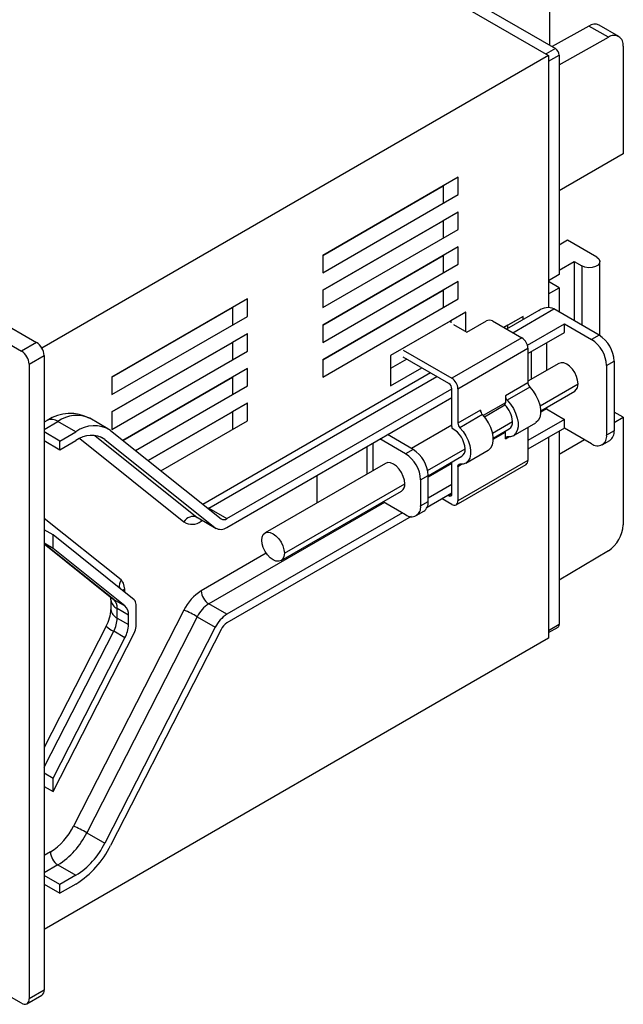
# Model space of a CAD drawing. Header units: millimetres. Extents: x 0 to 559, y 0 to 432.
# Tile 5 of 7: x 406 to 462, y 268 to 361. Entities that reach past the tile are written whole.
import ezdxf

# ---------------------------------------------------------------- set-up
doc = ezdxf.new("R2010")
doc.units = ezdxf.units.MM
doc.header["$LTSCALE"] = 2

msp = doc.modelspace()

# ---------------------------------------------------------------- linework, layer by layer
for p, q in [((409.578, 384.727), (456.106, 357.867)), ((408.093, 384.563), (455.47, 357.214)), ((455.54, 362.094), (455.54, 358.193)), ((355.768, 360.072), (407.386, 330.273)), ((459.237, 359.983), (455.79, 358.049)), ((461.076, 358.921), (459.237, 359.983)), ((462.056, 359.009), (460.217, 360.07)), ((354.353, 359.255), (405.972, 329.456)), ((456.46, 356.333), (461.076, 358.921)), ((456.106, 357.867), (455.222, 357.356)), ((462.47, 358.093), (462.47, 347.986)), ((455.47, 357.214), (407.887, 329.745)), ((455.47, 356.683), (456.46, 357.254)), ((455.47, 357.214), (455.47, 333.528)), ((456.46, 357.254), (456.46, 336.637)), ((462.47, 347.986), (456.46, 344.516)), ((446.984, 345.783), (434.256, 338.435)), ((434.256, 338.435), (445.57, 344.966)), ((446.984, 345.783), (445.57, 344.966)), ((445.57, 344.966), (445.57, 343.333)), ((446.984, 344.15), (446.984, 345.783)), ((434.256, 336.802), (446.984, 344.15)), ((446.984, 342.517), (434.256, 335.169)), ((446.984, 342.517), (445.57, 341.7)), ((446.984, 340.884), (446.984, 342.517)), ((434.256, 335.169), (445.57, 341.7)), ((445.57, 341.7), (445.57, 340.067)), ((434.256, 333.536), (446.984, 340.884)), ((457.237, 339.861), (456.46, 339.412)), ((459.995, 338.269), (457.237, 339.861)), ((446.984, 339.251), (434.256, 331.903)), ((434.256, 338.435), (434.256, 336.802)), ((434.256, 331.903), (445.57, 338.434)), ((446.984, 339.251), (445.57, 338.434)), ((445.57, 338.434), (445.57, 336.801)), ((446.984, 337.617), (446.984, 339.251)), ((434.256, 330.27), (446.984, 337.617)), ((456.46, 337.045), (457.874, 337.861)), ((457.874, 337.861), (458.581, 337.453)), ((457.874, 337.861), (457.874, 332.31)), ((460.288, 330.913), (460.288, 337.861)), ((456.46, 336.637), (455.47, 336.065)), ((458.581, 337.453), (458.581, 331.901)), ((446.984, 335.984), (434.256, 328.637)), ((446.984, 335.984), (445.57, 335.168)), ((446.984, 334.351), (446.984, 335.984)), ((456.46, 335.412), (455.47, 335.983)), ((434.256, 335.169), (434.256, 333.536)), ((434.256, 328.636), (445.57, 335.168)), ((445.57, 335.168), (445.57, 333.535)), ((455.47, 334.84), (456.46, 335.412)), ((456.46, 335.412), (456.46, 333.126)), ((427.185, 334.353), (414.457, 327.005)), ((427.185, 334.353), (425.771, 333.536)), ((427.185, 332.72), (427.185, 334.353)), ((434.256, 327.004), (446.984, 334.351)), ((414.457, 327.005), (425.771, 333.536)), ((425.771, 333.536), (425.771, 331.904)), ((447.691, 333.126), (440.62, 329.044)), ((447.691, 333.126), (446.277, 332.31)), ((447.691, 331.289), (447.691, 333.126)), ((454.541, 333.266), (451.525, 331.525)), ((452.111, 331.187), (455.965, 333.412)), ((460.207, 330.962), (455.965, 333.412)), ((414.457, 325.372), (427.185, 332.72)), ((446.277, 332.31), (440.62, 329.044)), ((446.277, 332.31), (446.277, 332.106)), ((446.525, 331.963), (447.798, 331.228)), ((447.798, 331.228), (449.636, 332.289)), ((450.202, 332.289), (452.959, 330.697)), ((453.065, 332.718), (451.263, 331.677)), ((453.065, 332.718), (451.651, 331.901)), ((453.065, 332.414), (453.065, 332.718)), ((453.475, 330.015), (456.955, 332.024)), ((456.955, 331.207), (456.955, 332.024)), ((456.955, 332.024), (459.5, 330.554)), ((427.185, 331.087), (414.457, 323.739)), ((427.185, 331.087), (425.771, 330.27)), ((427.185, 329.454), (427.185, 331.087)), ((434.256, 331.903), (434.256, 330.27)), ((451.651, 331.901), (451.263, 331.677)), ((451.651, 331.598), (451.651, 331.901)), ((453.525, 329.227), (456.955, 331.207)), ((407.386, 330.273), (405.972, 329.456)), ((414.457, 323.739), (425.771, 330.27)), ((425.771, 330.27), (425.771, 328.637)), ((452.959, 330.697), (446.383, 326.901)), ((455.257, 330.228), (455.257, 327.632)), ((460.207, 330.962), (459.5, 330.554)), ((414.457, 322.106), (427.185, 329.454)), ((441.822, 329.534), (446.383, 326.901)), ((446.949, 325.921), (453.525, 329.717)), ((453.525, 329.717), (453.525, 326.471)), ((453.843, 329.411), (453.843, 326.816)), ((406.679, 328.232), (408.093, 329.048)), ((408.093, 329.048), (408.093, 269.44)), ((434.256, 328.637), (434.256, 327.004)), ((440.62, 329.044), (440.62, 326.186)), ((442.141, 328.697), (440.62, 327.819)), ((446.1, 326.411), (441.822, 328.881)), ((456.417, 328.301), (453.525, 326.632)), ((460.914, 328.105), (461.621, 328.513)), ((461.621, 328.513), (461.621, 321.981)), ((406.679, 328.232), (406.679, 268.624)), ((427.185, 327.821), (415.494, 321.071)), ((444.383, 327.402), (423.008, 315.063)), ((427.185, 327.821), (425.771, 327.004)), ((427.185, 326.188), (427.185, 327.821)), ((440.62, 326.186), (443.555, 327.881)), ((460.914, 328.105), (460.914, 321.572)), ((414.457, 327.005), (414.457, 325.372)), ((415.494, 321.071), (425.771, 327.004)), ((423.555, 314.702), (444.969, 327.064)), ((425.771, 327.004), (425.771, 325.371)), ((453.525, 326.471), (451.404, 325.246)), ((454.659, 324.33), (458.227, 326.39)), ((416.68, 320.123), (427.185, 326.188)), ((425.252, 313.723), (446.383, 325.921)), ((446.383, 322.381), (446.383, 325.921)), ((446.949, 325.921), (446.949, 322.675)), ((453.707, 326.061), (451.585, 324.837)), ((454.725, 323.86), (457.917, 325.703)), ((427.185, 324.555), (417.866, 319.175)), ((425.252, 312.906), (446.383, 325.105)), ((427.185, 324.555), (425.771, 323.738)), ((427.185, 322.922), (427.185, 324.555)), ((451.404, 324.609), (449.327, 323.41)), ((451.404, 325.246), (451.404, 324.609)), ((414.457, 323.739), (414.457, 322.106)), ((417.866, 319.175), (425.771, 323.738)), ((425.771, 323.738), (425.771, 322.105)), ((449.07, 323.899), (446.949, 322.675)), ((449.431, 323.291), (451.363, 324.406)), ((455.257, 324.022), (454.727, 323.715)), ((455.131, 324.095), (455.257, 324.022)), ((455.257, 324.168), (455.257, 324.022)), ((455.257, 324.022), (456.955, 323.042)), ((462.47, 323.245), (461.621, 323.734)), ((408.386, 322.952), (408.093, 322.783)), ((408.093, 322.107), (409.386, 322.853)), ((411.083, 321.874), (409.386, 322.853)), ((414.083, 322.171), (412.386, 323.15)), ((419.052, 318.226), (427.185, 322.922)), ((449.252, 323.489), (447.13, 322.265)), ((450.204, 321.758), (452.076, 322.838)), ((452.14, 321.502), (454.261, 322.727)), ((456.955, 323.042), (453.525, 321.062)), ((456.955, 322.225), (456.955, 323.042)), ((461.621, 322.755), (462.47, 323.245)), ((462.47, 323.245), (462.47, 313.137)), ((409.578, 321.005), (408.093, 321.862)), ((409.578, 321.005), (411.083, 321.874)), ((414.334, 321.999), (424.711, 313.702)), ((446.383, 322.509), (442.585, 320.317)), ((450.27, 321.289), (451.765, 322.152)), ((450.272, 321.19), (451.404, 321.843)), ((451.404, 321.206), (451.404, 321.843)), ((453.525, 322.302), (453.525, 319.184)), ((456.955, 322.225), (453.525, 320.245)), ((456.46, 321.94), (456.46, 303.771)), ((459.5, 320.756), (456.955, 322.225)), ((461.621, 321.981), (460.914, 321.572)), ((408.093, 321.046), (409.578, 320.188)), ((409.578, 320.188), (411.083, 321.057)), ((409.578, 320.188), (409.578, 321.005)), ((411.436, 321.24), (421.223, 313.415)), ((412.86, 321.53), (422.472, 313.844)), ((413.792, 321.162), (413.354, 321.414)), ((413.792, 321.162), (424.169, 312.864)), ((438.994, 318.243), (438.994, 320.839)), ((442.035, 319.818), (439.63, 321.206)), ((442.742, 320.226), (440.337, 321.614)), ((451.404, 321.206), (451.734, 321.397)), ((455.47, 321.368), (455.47, 302.505)), ((456.46, 319.775), (458.829, 321.143)), ((460.5, 320.657), (461.207, 321.065)), ((438.408, 320.501), (438.408, 317.905)), ((442.742, 320.226), (442.035, 319.818)), ((444.106, 318.237), (447.621, 320.267)), ((447.685, 318.93), (449.806, 320.155)), ((444.156, 317.759), (447.31, 319.58)), ((446.383, 316.041), (446.383, 319.045)), ((453.525, 319.184), (446.949, 315.388)), ((440.153, 318.912), (428.84, 312.381)), ((446.383, 318.899), (444.156, 317.613)), ((446.783, 315.022), (453.359, 318.818)), ((446.949, 318.634), (447.279, 318.825)), ((446.949, 318.634), (446.949, 315.388)), ((433.691, 317.777), (433.691, 315.182)), ((443.449, 317.369), (444.156, 317.777)), ((443.449, 317.369), (443.449, 314.919)), ((444.156, 315.327), (444.156, 317.777)), ((430.339, 309.783), (441.653, 316.314)), ((430.65, 310.47), (441.964, 317.001)), ((446.383, 316.939), (444.156, 315.653)), ((439.928, 315.318), (442.035, 314.102)), ((443.449, 314.919), (444.156, 315.327)), ((446.383, 316.123), (444.054, 314.778)), ((446.383, 315.061), (445.464, 315.592)), ((446.03, 315.919), (446.1, 315.878)), ((446.383, 316.041), (446.1, 315.878)), ((423.361, 314.781), (423.555, 314.702)), ((423.555, 314.702), (423.498, 314.672)), ((440.055, 315.245), (423.555, 305.72)), ((423.555, 314.702), (425.252, 313.723)), ((443.035, 314.003), (443.742, 314.412)), ((415.329, 307.962), (408.093, 313.747)), ((424.169, 312.864), (422.472, 313.844)), ((422.472, 313.844), (422.555, 313.787)), ((422.555, 313.787), (424.253, 312.807)), ((422.556, 313.786), (422.556, 313.786)), ((422.848, 313.477), (422.859, 313.612)), ((422.848, 313.477), (422.97, 313.547)), ((441.752, 314.266), (425.252, 304.741)), ((442.561, 313.916), (425.252, 303.924)), ((408.942, 312.191), (408.093, 312.681)), ((408.942, 310.921), (408.942, 312.191)), ((416.555, 306.104), (408.942, 312.191)), ((408.942, 310.921), (408.093, 311.41)), ((414.622, 306.143), (408.093, 311.363)), ((408.093, 311.344), (414.456, 306.256)), ((415.682, 305.531), (408.942, 310.921)), ((461.076, 310.699), (456.46, 307.958)), ((428.953, 310.469), (422.848, 306.945)), ((415.66, 306.82), (415.66, 307.103)), ((414.367, 306.101), (414.367, 305.205)), ((414.456, 306.256), (414.622, 306.143)), ((414.464, 306.255), (414.463, 306.256)), ((414.622, 306.143), (415.682, 305.531)), ((421.223, 305.131), (410.846, 284.853)), ((416.013, 304.672), (414.952, 305.285)), ((414.952, 304.389), (414.952, 305.285)), ((416.72, 303.59), (416.72, 305.675)), ((425.252, 304.741), (423.555, 305.72)), ((422.472, 304.511), (412.095, 284.233)), ((414.952, 304.389), (416.013, 303.776)), ((416.013, 303.776), (416.013, 304.672)), ((422.472, 304.511), (424.169, 303.531)), ((413.925, 303.635), (408.093, 292.24)), ((424.169, 303.531), (413.792, 283.253)), ((424.711, 303.319), (414.334, 283.041)), ((456.46, 303.771), (455.47, 303.199)), ((455.47, 303.03), (456.356, 303.542)), ((408.093, 290.391), (414.622, 303.148)), ((455.47, 302.505), (408.093, 275.156)), ((408.942, 288.093), (416.555, 302.97)), ((408.942, 289.364), (415.682, 302.536)), ((415.682, 302.536), (414.622, 303.148)), ((408.093, 289.854), (408.942, 289.364)), ((408.093, 288.583), (408.942, 288.093)), ((408.942, 288.093), (408.942, 289.364)), ((412.095, 284.233), (413.792, 283.253)), ((408.679, 282.434), (408.093, 282.096)), ((409.386, 281.21), (408.093, 280.463)), ((409.386, 281.21), (411.083, 280.23)), ((409.578, 279.361), (408.093, 280.219)), ((411.083, 280.23), (409.578, 279.361)), ((408.093, 279.402), (409.578, 278.545)), ((411.083, 279.413), (409.578, 278.545)), ((409.578, 278.545), (409.578, 279.361)), ((405.972, 268.216), (404.144, 269.271)), ((408.093, 269.44), (406.679, 268.624)), ((406.472, 268.166), (407.886, 268.983))]:
    msp.add_line(p, q)
at = {"flags": 128}
for points in [[(459.995, 338.269), (460.194, 338.105), (460.284, 337.911), (460.254, 337.712), (460.107, 337.53), (459.862, 337.388), (459.547, 337.303), (459.201, 337.286), (458.865, 337.338), (458.581, 337.453)], [(458.227, 326.39), (458.191, 326.728), (458.085, 327.084), (457.917, 327.435), (457.697, 327.757), (457.441, 328.027), (457.167, 328.227), (456.892, 328.344), (456.636, 328.369), (456.417, 328.301)], [(453.707, 326.061), (454.015, 325.699), (454.282, 325.288), (454.495, 324.847), (454.642, 324.398), (454.718, 323.963), (454.718, 323.562), (454.642, 323.213), (454.495, 322.935), (454.282, 322.74), (454.261, 322.727)], [(451.585, 324.837), (451.894, 324.474), (452.161, 324.063), (452.373, 323.623), (452.521, 323.174), (452.596, 322.738), (452.596, 322.337), (452.521, 321.989), (452.373, 321.71), (452.161, 321.515), (451.894, 321.412), (451.585, 321.406)], [(449.806, 320.155), (449.828, 320.168), (450.04, 320.363), (450.187, 320.642), (450.263, 320.99), (450.263, 321.391), (450.187, 321.827), (450.04, 322.275), (449.828, 322.716), (449.561, 323.127), (449.252, 323.489)], [(447.13, 322.265), (447.439, 321.903), (447.706, 321.491), (447.919, 321.051), (448.066, 320.602), (448.142, 320.167), (448.142, 319.765), (448.066, 319.417), (447.919, 319.139), (447.706, 318.943), (447.439, 318.84), (447.13, 318.835)], [(451.404, 321.206), (451.407, 321.253), (451.416, 321.296), (451.432, 321.332), (451.453, 321.362), (451.48, 321.385), (451.511, 321.4), (451.547, 321.408), (451.585, 321.406)], [(441.964, 317.001), (441.928, 317.339), (441.822, 317.696), (441.653, 318.046), (441.434, 318.368), (441.178, 318.638), (440.903, 318.838), (440.629, 318.955), (440.373, 318.98), (440.153, 318.912)], [(446.949, 318.634), (446.952, 318.682), (446.962, 318.724), (446.977, 318.761), (446.999, 318.791), (447.025, 318.814), (447.057, 318.829), (447.092, 318.836), (447.13, 318.835)], [(428.529, 311.694), (428.565, 311.991), (428.671, 312.225), (428.84, 312.381), (429.059, 312.449), (429.315, 312.424), (429.59, 312.307), (429.864, 312.107), (430.12, 311.837), (430.34, 311.515), (430.508, 311.164), (430.614, 310.808), (430.65, 310.47)], [(430.65, 310.47), (430.614, 310.174), (430.508, 309.939), (430.34, 309.783), (430.12, 309.715), (429.864, 309.741), (429.59, 309.857), (429.315, 310.058), (429.059, 310.328), (428.84, 310.649), (428.671, 311), (428.565, 311.357), (428.529, 311.694)], [(415.66, 307.103), (415.553, 307.664), (415.329, 307.962)], [(415.66, 307.103), (415.535, 307.016), (415.481, 306.963)]]:
    msp.add_lwpolyline(points, dxfattribs=at)
for centre, radius, start, end in [((459.804, 359.167), 0.993, 65.42009, 124.7896), ((461.611, 358.235), 0.87, 350.59391, 127.97786), ((455.692, 357.219), 0.768, 2.60548, 57.39452), ((455.389, 332.197), 1.344, 64.64499, 128.53934), ((449.919, 331.743), 0.615, 62.60967, 117.39033), ((406.558, 328.978), 1.537, 2.60548, 57.39452), ((452.297, 329.662), 1.229, 2.60548, 57.39452), ((457.844, 327.965), 3.074, 2.60548, 57.39452), ((458.551, 328.373), 3.074, 2.60548, 57.39452), ((405.144, 328.162), 1.537, 2.60548, 57.39452), ((445.769, 325.893), 0.615, 2.60548, 57.39452), ((445.721, 325.865), 1.229, 2.60548, 57.39452), ((454.149, 326.502), 0.625, 182.8772, 224.90238), ((457.516, 326.298), 0.717, 303.93673, 7.37545), ((450.93, 324.598), 0.474, 336.16157, 1.33923), ((452.028, 325.278), 0.625, 182.8772, 224.90238), ((449.694, 323.93), 0.625, 182.8772, 224.90238), ((449.732, 322.719), 2.347, 2.90414, 45.94803), ((408.8, 322.035), 1.006, 54.38242, 114.30712), ((410.542, 319.738), 3.867, 61.60794, 123.87639), ((411.137, 320.462), 2.964, 65.08577, 126.22469), ((451.342, 322.757), 0.738, 304.95401, 6.35817), ((412.799, 319.587), 2.859, 57.536, 126.88912), ((447.303, 322.387), 0.919, 180.41759, 193.07247), ((445.38, 320.186), 2.242, 2.05156, 62.74209), ((447.573, 322.706), 0.625, 182.8772, 224.90238), ((450.656, 321.841), 0.748, 0.17816, 7.55513), ((460.641, 321.872), 0.986, 305.01333, 6.29885), ((412.513, 319.151), 2.382, 57.536, 126.88912), ((460.052, 321.433), 0.873, 230.79671, 9.21404), ((441.085, 317.637), 3.074, 2.60548, 57.39452), ((446.882, 320.187), 0.743, 305.18783, 6.12435), ((440.378, 317.229), 3.074, 2.60548, 57.39452), ((453.133, 319.141), 0.394, 305.01333, 6.29885), ((441.253, 316.909), 0.717, 303.93673, 7.37545), ((443.176, 315.219), 0.986, 305.01333, 6.29885), ((446.211, 316.013), 0.175, 230.79671, 9.21404), ((446.604, 315.332), 0.349, 230.79671, 9.21404), ((442.587, 314.779), 0.873, 230.79671, 9.21404), ((422.081, 312.949), 0.976, 66.42124, 151.51637), ((421.989, 314.646), 1.451, 238.11489, 306.31022), ((424.966, 314.104), 0.476, 237.536, 306.88912), ((424.68, 313.668), 0.953, 237.536, 306.88912), ((459.393, 313.279), 3.08, 303.11667, 357.35589), ((416.187, 307.373), 1.041, 145.52763, 188.35926), ((413.297, 306.125), 1.07, 358.72733, 14.57145), ((415.368, 306.201), 1.006, 185.71774, 245.62334), ((413.886, 305.367), 1.07, 355.59756, 46.5271), ((416.187, 305.716), 0.535, 355.59756, 46.5271), ((425.241, 303.166), 4.473, 122.33866, 153.93394), ((424.384, 307.015), 1.537, 182.60548, 237.39452), ((410.84, 305.358), 3.529, 330.80119, 357.48784), ((415.368, 305.305), 1.006, 185.6948, 245.62534), ((414.946, 304.754), 1.07, 355.59756, 46.5271), ((416.92, 294.898), 11.101, 59.99235, 67.19422), ((425.133, 303.217), 2.959, 122.21265, 154.05995), ((412.153, 304.471), 2.801, 331.82636, 358.32006), ((426.83, 302.237), 2.959, 122.21265, 154.05995), ((415.38, 304.975), 1.978, 222.62534, 247.45484), ((413.213, 303.858), 2.801, 331.82636, 358.32006), ((415.32, 303.631), 1.4, 331.82636, 358.32006), ((426.041, 302.672), 1.48, 122.21265, 154.05995), ((456.222, 303.741), 0.24, 304.05635, 7.25583), ((405.562, 287.407), 5.869, 302.07484, 334.19777), ((406.543, 274.62), 11.101, 59.99235, 67.19422), ((405.443, 287.469), 7.398, 302.21265, 334.05995), ((407.14, 286.489), 7.398, 302.21265, 334.05995), ((406.351, 286.924), 8.877, 302.21265, 334.05995), ((410.214, 282.504), 1.537, 182.60548, 237.39452), ((407.618, 269.38), 0.48, 304.05635, 7.25583), ((406.248, 268.554), 0.437, 230.79671, 9.21404)]:
    msp.add_arc(centre, radius, start, end)

doc.saveas('drawing.dxf')
